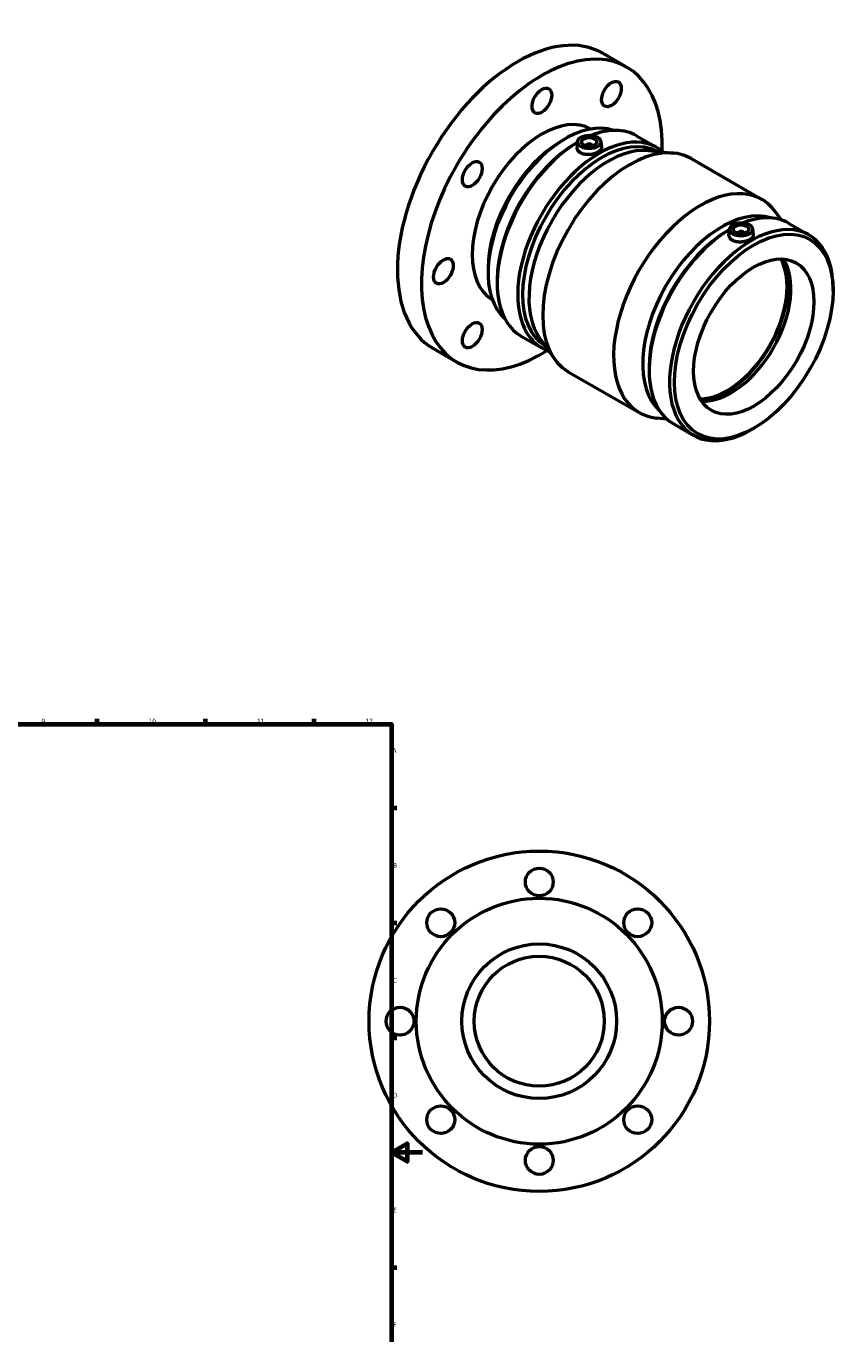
# Model space of a CAD drawing. Header units: millimetres. Extents: x -119 to 1111, y -665 to 1025.
# Tile 7 of 7: x 585 to 1111, y 180 to 1025. Entities that reach past the tile are written whole.
import ezdxf

# ---------------------------------------------------------------- set-up
doc = ezdxf.new("R2010")
doc.units = ezdxf.units.MM
doc.layers.add('Border (ANSI)', color=7, linetype='Continuous', lineweight=70)
doc.layers.add('Visible (ANSI)', color=7, linetype='Continuous', lineweight=50)
doc.styles.add('Note Text (ANSI)', font='tahoma.ttf')

# ---------------------------------------------------------------- blocks, each defined once
blk = doc.blocks.new('Borders Default Border')
at = {"layer": 'Border (ANSI)'}
for p, q in [((630.75, 574), (630.75, 577.45)), ((700.83, 574), (700.83, 577.45)), ((770.92, 574), (770.92, 577.45)), ((821, 519.75), (824.45, 519.75)), ((821, 445.5), (824.45, 445.5)), ((821, 371.25), (824.45, 371.25)), ((821, 222.75), (824.45, 222.75))]:
    blk.add_line(p, q, dxfattribs=at)
at = {"layer": 'Border (ANSI)', "flags": 128}
for points in [[(20, 20), (20, 574), (821, 574), (821, 20), (20, 20)], [(841, 297), (821, 297), (831, 302.77), (831, 291.23), (821, 297)]]:
    blk.add_lwpolyline(points, dxfattribs=at)
at = {"layer": 'Border (ANSI)', "attachment_point": 7, "style": 'Note Text (ANSI)'}
for s, insert, char_height in [('9', (594.7, 574.34), 3.05), ('10', (663.96, 574.34), 3.048), ('11', (734.04, 574.4), 3.048), ('12', (804.13, 574.4), 3.048), ('A', (821.63, 555.35), 3.05), ('B', (821.99, 481.1), 3.05), ('C', (821.8, 406.8), 3.05), ('D', (821.81, 332.6), 3.05), ('E', (822.05, 258.35), 3.05), ('F', (822.14, 184.1), 3.05)]:
    blk.add_mtext(s, dxfattribs=dict(at, insert=insert, char_height=char_height))

msp = doc.modelspace()

# ---------------------------------------------------------------- linework, layer by layer
at = {"layer": 'Visible (ANSI)'}
for p, q in [((957.4699, 1007.6091), (973.0263, 998.6507)), ((930.9352, 950.9867), (933.1751, 952.2865)), ((940.3262, 949.5799), (941.1897, 950.081)), ((941.2412, 950.5609), (940.8523, 946.9344)), ((946.7269, 947.8422), (946.7269, 947.6559)), ((950.7269, 947.8422), (950.7269, 947.6559)), ((956.2127, 950.5609), (956.606, 946.8923)), ((979.4024, 954.2789), (992.6368, 946.6578)), ((986.8192, 944.6894), (1003.1731, 943.0991)), ((1014.5629, 939.5357), (1060.3834, 913.1494)), ((1072.9642, 899.8205), (1069.1823, 905.0869)), ((1077.5488, 897.7602), (1090.7832, 890.139)), ((1038.4727, 893.0611), (1039.3361, 893.5622)), ((1039.3876, 894.0422), (1038.9987, 890.4156)), ((1044.8733, 891.1371), (1044.8733, 891.3234)), ((1048.8733, 891.1371), (1048.8733, 891.3234)), ((1054.3591, 894.0422), (1054.7524, 890.3735)), ((883.3372, 868.3315), (883.3372, 865.7417)), ((889.2676, 860.9152), (889.2676, 859.0894)), ((1106.3326, 853.9832), (1106.3326, 855.809)), ((904.8171, 824.7594), (918.0514, 817.1382)), ((916.8338, 823.1578), (926.4179, 809.8115)), ((847.6829, 816.9607), (863.2392, 808.0024)), ((987.4141, 804.3964), (987.4141, 802.5706)), ((935.2168, 801.7489), (981.0373, 775.3627)), ((998.8803, 771.1718), (992.4271, 771.7993)), ((1002.9635, 768.2406), (1016.1978, 760.6194)), ((1055.274, 765.3185), (1053.6949, 764.4021))]:
    msp.add_line(p, q, dxfattribs=at)
for centre, radius in [((916.4637, 381.9274), 110), ((916.4637, 471.9274), 9), ((916.4637, 381.9274), 79.5), ((852.8241, 445.567), 9), ((980.1034, 445.567), 9), ((916.4637, 381.9274), 50), ((916.4637, 381.9274), 42), ((826.4637, 381.9274), 9), ((1006.4637, 381.9274), 9), ((852.8241, 318.2878), 9), ((980.1034, 318.2878), 9), ((916.4637, 291.9274), 9)]:
    msp.add_circle(centre, radius, dxfattribs=at)
for centre, major_axis, ratio, start_param, end_param in [((902.5764, 912.2849), (54.8935, 95.3242), 0.57809312, 0, 3.14159265), ((918.1328, 903.3266), (54.8935, 95.3242), 0.57809312, 5.45554184, 10.25242143), ((918.1328, 903.3266), (31.7781, 55.1836), 0.57809312, 0.00677732, 3.13481533), ((933.3685, 894.5529), (-35.309, -61.3151), 0.57809312, 3.25272833, 6.17204964), ((942.1097, 889.5191), (37.2927, 64.7598), 0.57809312, 0, 0.63063434), ((931.1199, 895.8477), (-33.7221, -58.5594), 0.57809312, 3.92892453, 5.49585344), ((942.1097, 889.5191), (-37.2927, -64.7598), 0.57809312, 3.94248108, 6.28318531), ((940.5245, 890.432), (-36.1739, -62.817), 0.57809312, 3.92892453, 5.49585344), ((955.3441, 881.898), (37.2927, 64.7598), 0.57809312, 6.16715974, 9.54080353), ((956.9293, 880.9851), (36.1739, 62.817), 0.57809312, 0.01640848, 3.12518417), ((974.8899, 870.6423), (39.6731, 68.8934), 0.57809312, 0, 3.14159265), ((948.7269, 947.8422), (-2, 0), 0.5758617, 2.97290348, 6.45187448), ((961.0306, 878.6234), (36.1739, 62.817), 0.57809312, 0.2562514, 2.88534126), ((1020.7104, 844.256), (39.6731, 68.8934), 0.57809312, 6.02693391, 9.68102936), ((1034.5697, 836.275), (36.1739, 62.817), 0.57809312, 0.12257125, 3.0190214), ((1040.2562, 833.0004), (37.2927, 64.7598), 0.57809312, 0, 0.63063434), ((1040.2562, 833.0004), (-37.2927, -64.7598), 0.57809312, 3.94248108, 6.28318531), ((1038.6709, 833.9133), (-36.1739, -62.817), 0.57809312, 3.92892453, 5.49585344), ((1053.4905, 825.3792), (37.2927, 64.7598), 0.57809312, 5.49585344, 10.21210983), ((1046.8733, 891.3234), (-2, 0), 0.5758617, 2.97290348, 6.45187448), ((1037.7629, 834.4361), (-27.4468, -47.6621), 0.57809312, 0.31958391, 2.82200874), ((1037.7629, 834.4361), (-27.8208, -48.3116), 0.57809312, 0.33788105, 2.80371161), ((1040.2562, 833.0004), (-27.4468, -47.6621), 0.57809312, 0.27227987, 2.86931278)]:
    msp.add_ellipse(centre, major_axis=major_axis, ratio=ratio, start_param=start_param, end_param=end_param, dxfattribs=at)
for centre, major_axis, ratio in [((963.1328, 981.2687), (-4.4913, -7.7993), 0.57809312), ((918.1328, 976.9058), (-4.4913, -7.7993), 0.57809312), ((948.7269, 950.2948), (-7.5, 0), 0.5758617), ((948.7269, 950.2948), (-5, 0), 0.5758617), ((873.1328, 929.4412), (-4.4913, -7.7993), 0.57809312), ((1055.0758, 824.4663), (-36.1739, -62.817), 0.57809312), ((1046.8733, 893.776), (-7.5, 0), 0.5758617), ((1046.8733, 893.776), (-5, 0), 0.5758617), ((1055.0758, 824.4663), (-27.4468, -47.6621), 0.57809312), ((854.4931, 866.679), (-4.4913, -7.7993), 0.57809312), ((873.1328, 825.3844), (-4.4913, -7.7993), 0.57809312)]:
    msp.add_ellipse(centre, major_axis=major_axis, ratio=ratio, dxfattribs=at)
for points, knots in [([(956.6054, 946.8923), (956.6149, 946.8065), (956.6194, 946.7214), (956.6151, 946.1102), (956.4136, 945.5482), (955.6037, 944.4943), (954.9952, 944.0014), (953.5935, 943.1942), (952.7067, 942.826), (950.7648, 942.2952), (949.7095, 942.1335), (947.7288, 942.0431), (946.671, 942.1088), (944.7242, 942.5045), (943.8351, 942.8355), (942.4318, 943.6436), (941.8256, 944.1737), (941.0254, 945.3599), (940.8313, 946.0151), (940.8357, 946.7297), (940.8416, 946.8317), (940.853, 946.9343)], [0.54781791, 0.54781791, 0.54781791, 0.54781791, 0.59535776, 0.59535776, 0.89271716, 0.89271716, 1.19007655, 1.19007655, 1.48743595, 1.48743595, 1.78479534, 1.78479534, 2.08247422, 2.08247422, 2.3801531, 2.3801531, 2.67783199, 2.67783199, 2.97551087, 2.97551087, 3.02445094, 3.02445094, 3.02445094, 3.02445094]), ([(1041.2799, 886.7208), (1040.5783, 887.1249), (1039.972, 887.6549), (1039.1718, 888.8412), (1038.9778, 889.4964), (1038.9821, 890.211), (1038.988, 890.3129), (1038.9994, 890.4156)], [0, 0, 0, 0, 0.297678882, 0.297678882, 0.595357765, 0.595357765, 0.644297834, 0.644297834, 0.644297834, 0.644297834]), ([(1054.7518, 890.3735), (1054.7613, 890.2878), (1054.7658, 890.2026), (1054.7615, 889.5914), (1054.56, 889.0294), (1053.7502, 887.9755), (1053.1417, 887.4826), (1051.7399, 886.6754), (1050.8532, 886.3072), (1048.9112, 885.7765), (1047.8559, 885.6148), (1045.8753, 885.5244), (1044.8175, 885.5901), (1042.8706, 885.9858), (1041.9815, 886.3168), (1041.2799, 886.7208)], [2.92797101, 2.92797101, 2.92797101, 2.92797101, 2.97551087, 2.97551087, 3.27287026, 3.27287026, 3.57022966, 3.57022966, 3.86758905, 3.86758905, 4.16494844, 4.16494844, 4.46262733, 4.46262733, 4.76030621, 4.76030621, 4.76030621, 4.76030621])]:
    msp.add_open_spline(points, degree=3, knots=knots, dxfattribs=at)

# ---------------------------------------------------------------- block references
msp.add_blockref('Borders Default Border', (0, 0))

doc.saveas('drawing.dxf')
